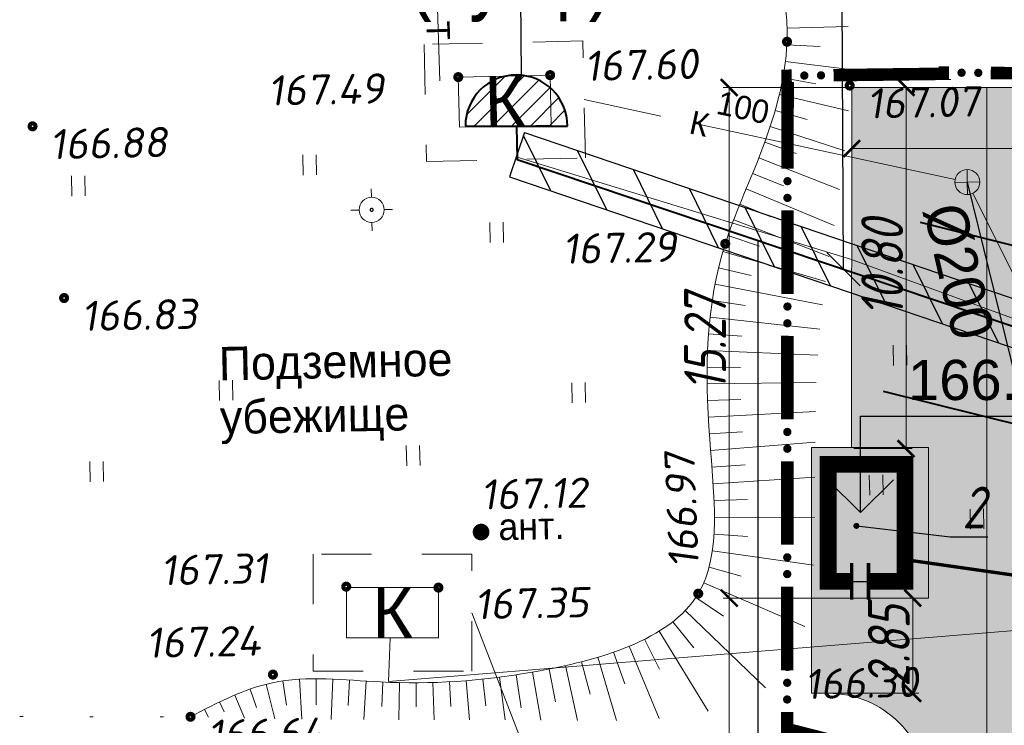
# Model space of a CAD drawing. Header units: millimetres. Extents: x 523431 to 527346, y -48565 to -47721.
# Tile 140 of 221: x 525983 to 526042, y -48400 to -48358. Entities that reach past the tile are written whole.
import ezdxf
from ezdxf import colors
from ezdxf.entities.mleader import LeaderData, LeaderLine
from ezdxf.enums import TextEntityAlignment as Align
from ezdxf.math import Vec2, Vec3

# ---------------------------------------------------------------- set-up
doc = ezdxf.new("R2010")
doc.units = ezdxf.units.MM
for name, pattern in [('LU024', [3, 1.5, -1.5]), ('LU1962', [2.1, 0.1, -2]), ('LU197', [9, 8, -1]), ('осевая', [50.800000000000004, 31.75, -6.35, 6.35, -6.35])]:
    doc.linetypes.add(name, pattern=pattern)
doc.layers.get('Defpoints').update_dxf_attribs({"color": 140})
for name, color, linetype, lineweight in [('02 План', 7, 'Continuous', 25), ('_ПР_КЛ_10', 10, 'ОПС_W2', 30), ('ELEKTROSET_', 6, 'LU1191', 9), ('KANALIZACIA', 1, 'LU197', 13), ('OTMETKI', 7, 'Continuous', 13), ('SWAZ_', 1, 'LU133', 9), ('TEPLOSET_', 94, 'LU197', 13), ('TEXT', 7, 'Continuous', 13), ('TOPOGRAFIA', 7, 'Continuous', 13), ('ZDANIA', 7, 'Continuous', 15), ('ГП ГП', 10, 'ОПС_W2', 30), ('ГП Размеры', 10, 'ОПС_W2', 30), ('Пожарка', 1, 'Continuous', 40), ('электрика', 1, 'Continuous', 40), ('ЭС', 1, 'Continuous', 60)]:
    doc.layers.add(name, color=color, linetype=linetype, lineweight=lineweight)
for name, color, linetype in [('A_GRANIC', 7, 'Continuous'), ('G_OTMETKA_0', 7, 'Continuous'), ('ГП СЕТИ', 7, 'Continuous')]:
    doc.layers.add(name, color=color, linetype=linetype)
doc.styles.add('SIMPLEX', font='arial.ttf')
doc.styles.add('SIMPLEX_K', font='txt')
doc.styles.get("Standard").update_dxf_attribs({"font": 'arial.ttf'})
doc.styles.add('Standard_k', font='simplex.shx', dxfattribs={"oblique": 10})
doc.styles.add('Мой', font='isocpeui.ttf', dxfattribs={"width": 0.8, "height": 1.25})
doc.styles.add('ОПС', font='arial.ttf')
doc.styles.add('СГЕНЕРИР_СТИЛЬ_1', font='times.ttf')
doc.linetypes.add('_KABEL500', pattern='A,7,[130,ltypeshp.shx,S=0.9,R=-45,X=0,Y=0.6363],1.5,[130,ltypeshp.shx,S=0.9,R=-45,X=0,Y=0.6363],1.5,[130,ltypeshp.shx,S=0.9,R=-45,X=0,Y=0.6363],5', length=15)
doc.linetypes.add('LU1191', pattern='A,1,-2,0.29,[131,ltypeshp01.shx,S=1.3,R=180,X=0.9229999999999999,Y=0.65],0.29,[131,ltypeshp01.shx,S=1.3,R=180,X=1.3,Y=0.65],5,[131,ltypeshp01.shx,S=1.3,R=0,X=-1.3,Y=-0.65],0.58,[131,ltypeshp01.shx,S=1.3,R=0,X=-1.3,Y=-0.65],-2,3', length=14.16)
doc.linetypes.add('LU1193', pattern='A,1,-2,[131,ltypeshp01.shx,S=1.3,R=180,X=1.3,Y=0.65],6,[131,ltypeshp01.shx,S=1.3,R=0,X=-1.3,Y=-0.65],-2,3', length=14)
doc.linetypes.add('LU133', pattern='A,6,[133,ltypeshp.shx,S=0.25,R=0,X=-3,Y=0],-2', length=8)
doc.linetypes.add('ОПС_W2', pattern='A,10,-0.5,["W2",ОПС,S=1,R=0,X=0,Y=-0.5],-2.5', length=13)
doc.dimstyles.new('мой', dxfattribs={"dimtxt": 1.25, "dimasz": 0.5, "dimexe": 0.18, "dimexo": 0.0625, "dimgap": 0.09, "dimtad": 1, "dimzin": 0, "dimdsep": 46, "dimtxsty": 'Мой', "dimblk": 'ARCHTICK', "dimcen": 0.09, "dimclrd": 5, "dimclre": 5, "dimclrt": 5, "dimadec": 0, "dimazin": 0, "dimtfac": 1, "dimtofl": 0, "dimtmove": 1, "dimatfit": 3, "dimfxl": 0, "dimtolj": 1, "dimtzin": 0, "dimlwd": 15, "dimlwe": 15, "dimarcsym": 0})

# ---------------------------------------------------------------- blocks, each defined once
blk = doc.blocks.new('Pk_blok')
at = {"color": 0, "linetype": 'Continuous', "lineweight": 13, "const_width": 0.25}
blk.add_lwpolyline([(-0.175, 0, 1), (0.175, 0, 1)], format="xyb", close=True, dxfattribs=at)
blk = doc.blocks.new('KK_blok')
at = {"color": 0, "linetype": 'Continuous', "lineweight": 13}
for q in [(4.592273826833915e-17, 0.75), (-0.75, 9.18454765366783e-17), (-1.377682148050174e-16, -0.75), (0.75, -1.836909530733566e-16)]:
    blk.add_line((0, 0), q, dxfattribs=at)
blk.add_circle((0, 0), 0.75, dxfattribs=at)
blk = doc.blocks.new('U401t')
at = {"layer": 'TOPOGRAFIA'}
for p, q in [((-0.4000000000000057, 0), (-0.4000000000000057, 1.199999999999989)), ((0.4000000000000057, 0), (0.4000000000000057, 1.199999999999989))]:
    blk.add_line(p, q, dxfattribs=at)
blk = doc.blocks.new('MSTB_blok')
at = {"color": 0, "linetype": 'Continuous', "lineweight": 13, "const_width": 0.495}
blk.add_lwpolyline([(-0.2525, 0, 1), (0.2525, 0, 1)], format="xyb", close=True, dxfattribs=at)
blk = doc.blocks.new('TSO_blok')
at = {"color": 0, "linetype": 'Continuous', "lineweight": 15}
for p, q in [((4.592273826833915e-17, 0.75), (7.653789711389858e-17, 1.25)), ((-0.75, 9.18454765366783e-17), (-1.25, 1.530757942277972e-16)), ((0.75, -1.836909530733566e-16), (1.25, -3.061515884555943e-16)), ((-1.377682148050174e-16, -0.75), (-2.296136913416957e-16, -1.25))]:
    blk.add_line(p, q, dxfattribs=at)
at = {"color": 0, "linetype": 'Continuous', "lineweight": 15, "const_width": 0.075}
blk.add_lwpolyline([(-0.0875, 0, 1), (0.0875, 0, 1)], format="xyb", close=True, dxfattribs=at)
at = {"color": 0, "linetype": 'Continuous', "lineweight": 15}
blk.add_circle((0, 0), 0.75, dxfattribs=at)
blk = doc.blocks.new('_Dot')
at = {"color": 0, "linetype": 'ByBlock', "lineweight": -2}
blk.add_line((-0.5, 0), (-1, 0), dxfattribs=at)
at = {"color": 0, "linetype": 'ByBlock', "const_width": 0.5}
blk.add_lwpolyline([(-0.25, 0, 1), (0.25, 0, 1)], format="xyb", close=True, dxfattribs=at)
blk = doc.blocks.new('_ArchTick')
at = {"color": 0, "linetype": 'ByBlock', "const_width": 0.15}
blk.add_lwpolyline([(-0.5, -0.5), (0.5, 0.5)], dxfattribs=at)
blk = doc.blocks.new('*D60')
at = {"layer": 'Defpoints', "color": 0, "linetype": 'ByBlock', "transparency": 16777216}
for p in [(39.26583060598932, 23.52967814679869), (33.3047708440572, 11.8052554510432), (40.50462354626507, 11.80525545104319)]:
    blk.add_point(p, dxfattribs=at)
at = {"layer": 'ГП Размеры', "color": 5, "linetype": 'Continuous', "lineweight": 15, "transparency": 16777216}
for p, q in [((39.20333060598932, 23.52967814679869), (33.12477084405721, 23.52967814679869)), ((33.30477084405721, 23.52967814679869), (33.3047708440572, 11.8052554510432)), ((40.44212354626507, 11.80525545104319), (33.1247708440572, 11.8052554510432))]:
    blk.add_line(p, q, dxfattribs=at)
at = {"layer": 'ГП Размеры', "color": 5, "linetype": 'ByBlock', "lineweight": 15, "transparency": 16777216, "xscale": 0.5, "yscale": 0.5, "zscale": 0.5}
for p, rotation in [((33.30477084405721, 23.52967814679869), 90), ((33.3047708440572, 11.8052554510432), 270)]:
    blk.add_blockref('_ArchTick', p, dxfattribs=dict(at, rotation=rotation))
at = {"layer": 'ГП Размеры', "color": 5, "linetype": 'ByBlock', "lineweight": 0, "transparency": 16777216, "insert": (32.58172160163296, 17.66746679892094), "char_height": 1.25, "attachment_point": 5, "rotation": 90, "style": 'Мой'}
blk.add_mtext('\\A1;11.72', dxfattribs=at)
blk = doc.blocks.new('*U54')
at = {"color": 0}
for p, q in [((0, 0), (3.67394039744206e-16, 6)), ((3.67394039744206e-16, 6), (15, 6)), ((0, 0), (-2.044822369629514, 2.044822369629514)), ((0, 0), (2.044822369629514, 2.044822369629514))]:
    blk.add_line(p, q, dxfattribs=at)
at = {"color": 1}
blk.add_attdef('ОТМЕТКА', text='', height=2.5, dxfattribs=at).set_placement((8.295532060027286, 7), align=Align.CENTER)
blk = doc.blocks.new('*D62')
at = {"layer": 'Defpoints', "color": 0, "linetype": 'ByBlock', "transparency": 16777216}
for p in [(36.96960808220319, 38.80075730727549), (48.9685377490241, 38.80290863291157), (36.96993550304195, 36.97458113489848)]:
    blk.add_point(p, dxfattribs=at)
at = {"layer": 'ГП Размеры', "color": 5, "linetype": 'Continuous', "lineweight": 15, "transparency": 16777216}
for p, q in [((36.96961928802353, 38.73825730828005), (36.96996777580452, 36.79458113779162)), ((48.96854895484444, 38.74040863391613), (48.96889744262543, 36.79673246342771)), ((48.96886516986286, 36.97673246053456), (36.96993550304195, 36.97458113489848))]:
    blk.add_line(p, q, dxfattribs=at)
at = {"layer": 'ГП Размеры', "color": 5, "linetype": 'ByBlock', "lineweight": 15, "transparency": 16777216, "xscale": 0.5, "yscale": 0.5, "zscale": 0.5}
for p, rotation in [((36.96993550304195, 36.97458113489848), 180.0102727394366), ((48.96886516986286, 36.97673246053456), 0.01027273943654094)]:
    blk.add_blockref('_ArchTick', p, dxfattribs=dict(at, rotation=rotation))
at = {"layer": 'ГП Размеры', "color": 5, "linetype": 'ByBlock', "lineweight": 0, "transparency": 16777216, "insert": (42.96927214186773, 37.69065678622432), "char_height": 1.25, "attachment_point": 5, "rotation": 0.01027273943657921, "style": 'Мой'}
blk.add_mtext('\\A1;12.00', dxfattribs=at)
blk = doc.blocks.new('*U52')
at = {"layer": 'A_GRANIC', "linetype": 'Continuous', "lineweight": 0, "ltscale": 0.5}
for points in [[(213733.1340406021, 189783.7325866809, 1), (213733.3840202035, 189783.735780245, 1)], [(213733.633999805, 189783.7389738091, 1), (213733.8839794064, 189783.7421673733, 1)], [(213737.8390067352, 189783.8187801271, 1), (213738.088999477, 189783.8168751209, 1)], [(213738.3389922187, 189783.8149701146, 1), (213738.5889849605, 189783.8130651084, 1)], [(213732.7567427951, 189780.4509608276, 1), (213732.7569204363, 189780.7009607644, 1)], [(213732.7563875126, 189779.9509609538, 1), (213732.7565651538, 189780.2009608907, 1)], [(213732.7540781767, 189776.7009617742, 1), (213732.7542558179, 189776.9509617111, 1)], [(213732.7537228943, 189776.2009619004, 1), (213732.7539005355, 189776.4509618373, 1)], [(213732.7514135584, 189772.9509627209, 1), (213732.7515911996, 189773.2009626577, 1)], [(213732.7510582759, 189772.4509628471, 1), (213732.7512359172, 189772.700962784, 1)], [(213732.7487489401, 189769.2009636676, 1), (213732.7489265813, 189769.4509636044, 1)], [(213732.7483936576, 189768.7009637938, 1), (213732.7485712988, 189768.9509637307, 1)], [(213732.7460843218, 189765.4509646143, 1), (213732.746261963, 189765.7009645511, 1)], [(213732.7457290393, 189764.9509647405, 1), (213732.7459066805, 189765.2009646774, 1)]]:
    blk.add_hatch(color=256, dxfattribs=at).paths.add_polyline_path(points, flags=0)
for points in [[(213734.1339590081, 189783.7453609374, 0.375, 0.375, 0), (213737.4640176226, 189783.7879034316, 0.375, 0.375, 0), (213737.4640176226, 189783.8216376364, 0.375, 0.375, 0), (213737.5890139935, 189783.8206851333, 0, 0, 0)], [(213732.7570980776, 189780.9509607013, 0.375, 0.375, 0), (213732.7590712, 189783.7277963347, 0.375, 0.375, 0), (213732.8840610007, 189783.7293931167, 0, 0, 0)], [(213734.6747140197, 189763.6980244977, 0.375, 0.375, 0), (213732.7451904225, 189764.1929526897, 0.375, 0.375, 0), (213732.7455513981, 189764.7009648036, 0, 0, 0)]]:
    blk.add_lwpolyline(points, format="xyseb", dxfattribs=at)
at = {"layer": 'A_GRANIC', "linetype": 'Continuous', "lineweight": 0, "ltscale": 0.5, "const_width": 0.375}
for points in [[(213738.8389777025, 189783.8111601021), (213741.3389051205, 189783.7921100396)], [(213732.7544334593, 189777.200961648), (213732.7562098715, 189779.7009610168)], [(213732.7517688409, 189773.4509625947), (213732.7535452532, 189775.9509619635)], [(213732.7491042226, 189769.7009635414), (213732.7508806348, 189772.2009629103)], [(213732.7464396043, 189765.9509644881), (213732.7482160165, 189768.4509638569)]]:
    blk.add_lwpolyline(points, dxfattribs=at)
blk = doc.blocks.new('*D67')
at = {"layer": 'Defpoints', "color": 0, "linetype": 'ByBlock', "transparency": 16777216}
for p in [(36.96960808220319, 38.80075730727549), (38.59728695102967, 38.80043471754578), (36.96746741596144, 27.99967814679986)]:
    blk.add_point(p, dxfattribs=at)
at = {"layer": 'ГП Размеры', "color": 5, "linetype": 'Continuous', "lineweight": 15, "transparency": 16777216}
for p, q in [((37.03210808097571, 38.80074492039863), (38.77728694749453, 38.80039904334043)), ((38.59514628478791, 27.99935555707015), (38.59728695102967, 38.80043471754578)), ((37.02996741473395, 27.999665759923), (38.77514628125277, 27.9993198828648))]:
    blk.add_line(p, q, dxfattribs=at)
at = {"layer": 'ГП Размеры', "color": 5, "linetype": 'ByBlock', "lineweight": 15, "transparency": 16777216, "xscale": 0.5, "yscale": 0.5, "zscale": 0.5}
for p, rotation in [((38.59728695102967, 38.80043471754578), 89.9886445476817), ((38.59514628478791, 27.99935555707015), 269.9886445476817)]:
    blk.add_blockref('_ArchTick', p, dxfattribs=dict(at, rotation=rotation))
at = {"layer": 'ГП Размеры', "color": 5, "linetype": 'ByBlock', "lineweight": 0, "transparency": 16777216, "insert": (37.88121663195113, 33.40003684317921), "char_height": 1.25, "attachment_point": 5, "rotation": 89.9886445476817, "style": 'Мой'}
blk.add_mtext('\\A1;10.80', dxfattribs=at)
blk = doc.blocks.new('*D68')
at = {"layer": 'Defpoints', "color": 0, "linetype": 'ByBlock', "transparency": 16777216}
for p in [(35.76583060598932, 23.52967814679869), (38.79538901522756, 23.52967814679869), (35.76583060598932, 20.68170593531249)]:
    blk.add_point(p, dxfattribs=at)
at = {"layer": 'ГП Размеры', "color": 5, "linetype": 'Continuous', "lineweight": 15, "transparency": 16777216}
for p, q in [((35.82833060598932, 23.52967814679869), (38.97538901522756, 23.52967814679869)), ((38.79538901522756, 20.68170593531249), (38.79538901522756, 23.52967814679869)), ((35.82833060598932, 20.68170593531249), (38.97538901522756, 20.68170593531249))]:
    blk.add_line(p, q, dxfattribs=at)
at = {"layer": 'ГП Размеры', "color": 5, "linetype": 'ByBlock', "lineweight": 15, "transparency": 16777216, "xscale": 0.5, "yscale": 0.5, "zscale": 0.5}
for p, rotation in [((38.79538901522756, 23.52967814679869), 90), ((38.79538901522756, 20.68170593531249), 270)]:
    blk.add_blockref('_ArchTick', p, dxfattribs=dict(at, rotation=rotation))
at = {"layer": 'ГП Размеры', "color": 5, "linetype": 'ByBlock', "lineweight": 0, "transparency": 16777216, "insert": (38.08038901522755, 22.10569204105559), "char_height": 1.25, "attachment_point": 5, "rotation": 90, "style": 'Мой'}
blk.add_mtext('\\A1;2.85', dxfattribs=at)
blk = doc.blocks.new('*D69')
at = {"layer": 'Defpoints', "color": 0, "linetype": 'ByBlock', "transparency": 16777216}
for p in [(33.3047708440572, 38.80070864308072), (37.21515109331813, 38.80070864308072), (35.7354145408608, 23.52967814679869)]:
    blk.add_point(p, dxfattribs=at)
at = {"layer": 'ГП Размеры', "color": 5, "linetype": 'Continuous', "lineweight": 15, "transparency": 16777216}
for p, q in [((37.15265109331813, 38.80070864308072), (33.1247708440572, 38.80070864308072)), ((33.3047708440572, 23.52967814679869), (33.3047708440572, 38.80070864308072)), ((35.6729145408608, 23.52967814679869), (33.1247708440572, 23.52967814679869))]:
    blk.add_line(p, q, dxfattribs=at)
at = {"layer": 'ГП Размеры', "color": 5, "linetype": 'ByBlock', "lineweight": 15, "transparency": 16777216, "xscale": 0.5, "yscale": 0.5, "zscale": 0.5}
for p, rotation in [((33.3047708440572, 38.80070864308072), 90), ((33.3047708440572, 23.52967814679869), 270)]:
    blk.add_blockref('_ArchTick', p, dxfattribs=dict(at, rotation=rotation))
at = {"layer": 'ГП Размеры', "color": 5, "linetype": 'ByBlock', "lineweight": 0, "transparency": 16777216, "insert": (32.58172160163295, 31.16519339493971), "char_height": 1.25, "attachment_point": 5, "rotation": 90, "style": 'Мой'}
blk.add_mtext('\\A1;15.27', dxfattribs=at)
blk = doc.blocks.new('_Oblique')
at = {"color": 0, "linetype": 'ByBlock', "lineweight": -2}
blk.add_line((-0.5, -0.5), (0.5, 0.5), dxfattribs=at)
blk = doc.blocks.new('*U55')
at = {"lineweight": 30}
h = blk.add_hatch(dxfattribs=at)
h.set_pattern_fill('ANSI31', color=6, scale=4.99999999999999, angle=285.0128784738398, style=0)
h.set_pattern_definition([(330.0128784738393, (-0.1295180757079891, 0.4829338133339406), (0.3123783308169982, 0.5413361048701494), [])])
h.paths.add_polyline_path([(0.0906626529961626, -0.3380536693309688), (-10.5338812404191, -3.187451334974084), (-10.71520654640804, -2.511343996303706), (-0.09066265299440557, 0.3380536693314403)])
at = {"color": 6, "lineweight": 30}
for p, q in [((-0.09066265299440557, 0.3380536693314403), (-10.71520654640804, -2.511343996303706)), ((0.0906626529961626, -0.3380536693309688), (-0.09066265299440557, 0.3380536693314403)), ((0.0906626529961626, -0.3380536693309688), (-10.5338812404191, -3.187451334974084)), ((-10.5338812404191, -3.187451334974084), (-10.7152065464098, -2.511343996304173))]:
    blk.add_line(p, q, dxfattribs=at)
blk = doc.blocks.new('_None')
blk = doc.blocks.new('A$C79322BD6')
at = {"layer": 'электрика'}
h = blk.add_hatch(color=1, dxfattribs=at)
h.paths.add_polyline_path([(187.2777479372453, 13.01604980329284), (288.8103111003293, 502.5420671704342), (154.1527605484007, 381.2013355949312)])
h.paths.add_polyline_path([(-0.0006986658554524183, 476.5582447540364), (154.1527605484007, 381.2013355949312), (187.2777479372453, 13.01604980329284)])
at = {"layer": 'электрика', "color": 1, "linetype": 'ByBlock'}
for p, q in [((53.28518562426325, 1502.347627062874), (187.2777479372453, 13.01604980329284)), ((288.4431786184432, 502.5084849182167), (154.1527604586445, 381.2013355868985)), ((187.2777479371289, 13.01604980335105), (288.81031109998, 502.5420671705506)), ((187.2777479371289, 13.01604980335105), (288.81031109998, 502.5420671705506)), ((187.2777479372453, 13.01604980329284), (-0.0006986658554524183, 476.5582447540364)), ((0.3665323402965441, 476.5907319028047), (154.1527604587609, 381.2013355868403)), ((333.6709953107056, 25.96675150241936), (40.15003855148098, 0.0003738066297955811))]:
    blk.add_line(p, q, dxfattribs=at)
blk = doc.blocks.new('A$C2A594F0D')
at = {"layer": 'ГП ГП', "linetype": 'ByBlock', "lineweight": 0}
h = blk.add_hatch(color=253, dxfattribs=at)
h.dxf.hatch_style = 1
edge = h.paths.add_edge_path()
edge.add_line((48.96853774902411, 38.80290863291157), (36.96960808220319, 38.80075730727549))
edge.add_line((36.96960808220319, 38.80075730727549), (36.96746741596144, 28.02967814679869))
edge.add_line((36.96746741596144, 28.02967814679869), (39.26583060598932, 28.02967814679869))
edge.add_line((39.26583060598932, 28.02967814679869), (39.26583060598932, 23.52967814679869))
edge.add_line((39.26583060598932, 23.52967814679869), (35.76583060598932, 23.52967814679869))
edge.add_line((35.76583060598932, 23.52967814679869), (35.76583060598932, 20.68170593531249))
edge.add_line((35.76583060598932, 20.68170593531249), (36.26541407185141, 20.68179403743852))
edge.add_arc((36.26594312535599, 17.68179408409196), 2.999999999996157, -0.007437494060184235, 90.01010417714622, ccw=False)
edge.add_line((39.26594310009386, 17.68140465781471), (39.26583060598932, 16.81479052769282))
edge.add_arc((34.26583060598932, 16.81479052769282), 5, -89.95142051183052, 0, ccw=False)
edge.add_line((34.27006996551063, 11.81479232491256), (47.76658100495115, 11.80460864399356))
edge.add_arc((47.76583060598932, 16.80460858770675), 5.000000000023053, 180.0000000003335, 270.008598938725, ccw=False)
edge.add_line((42.76583060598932, 16.80460858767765), (42.76594444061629, 17.68385782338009))
edge.add_arc((45.76594441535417, 17.68346941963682), 2.999999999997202, 90.01010417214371, 179.9925820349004, ccw=False)
edge.add_line((45.76541536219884, 20.68346937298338), (48.96493673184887, 20.68385726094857))
edge.add_line((48.96493673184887, 20.68385726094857), (48.96853774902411, 38.80290863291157))
h = blk.add_hatch(color=254, dxfattribs=at)
h.dxf.hatch_style = 1
h.paths.add_polyline_path([(39.26583060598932, 28.02967814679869), (35.76583060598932, 28.02967814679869), (35.76583060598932, 23.52967814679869), (37.47188934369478, 23.52967814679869), (39.26583060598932, 23.52967814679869)])
h.paths.add_polyline_path([(38.56583060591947, 24.02967814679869), (37.47188934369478, 24.02967814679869), (36.26583060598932, 24.02967814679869), (36.26583060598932, 27.52967814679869), (38.56583060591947, 27.52967814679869)], flags=16)
h = blk.add_hatch(color=41, dxfattribs=at)
h.dxf.hatch_style = 1
h.paths.add_polyline_path([(37.47188934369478, 24.02967814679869), (38.56583060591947, 24.02967814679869), (38.56583060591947, 27.52967814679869), (36.26583060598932, 27.52967814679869), (36.26583060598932, 24.02967814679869)])
at = {"layer": '_ПР_КЛ_10', "linetype": 'ByBlock', "lineweight": 0}
blk.add_lwpolyline([(37.47188934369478, 23.52967814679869), (39.26583060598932, 23.52967814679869), (39.26583060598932, 28.02967814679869), (35.76583060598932, 28.02967814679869), (35.76583060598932, 23.52967814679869), (36.97188934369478, 23.52967814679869)], dxfattribs=at)
at = {"layer": '_ПР_КЛ_10', "ltscale": 2.5, "const_width": 0.1, "flags": 128}
blk.add_lwpolyline([(38.56583060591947, 24.67981519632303), (49.19975641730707, 23.1606885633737)], dxfattribs=at)
at = {"layer": '_ПР_КЛ_10', "linetype": 'ByBlock', "lineweight": 30}
blk.add_lwpolyline([(36.97188934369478, 24.02967814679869), (37.47188934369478, 24.02967814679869)], dxfattribs=at)
at = {"layer": 'ELEKTROSET_', "linetype": 'LU1193', "flags": 128}
blk.add_lwpolyline([(23.16087246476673, 22.33369987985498), (23.1104986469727, 21.03466355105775), (52.50839220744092, 23.43031073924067)], dxfattribs=at)
at = {"layer": 'KANALIZACIA'}
for p, q in [((40.06062307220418, 36.04894533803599), (28.96290901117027, 38.44078638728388)), ((40.59437843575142, 35.63425500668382), (52.67428466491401, 11.37738620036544)), ((31.52670661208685, 7.808855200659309), (25.6056676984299, 23.09268681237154))]:
    blk.add_line(p, q, dxfattribs=at)
at = {"layer": 'SWAZ_', "linetype": 'LU133'}
blk.add_line((52.40134210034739, 28.01395208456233), (36.93413552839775, 33.66656522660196), dxfattribs=at)
at = {"layer": 'SWAZ_', "linetype": 'LU133', "flags": 128}
blk.add_lwpolyline([(36.93413552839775, 33.66656522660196), (26.95695628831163, 36.71902579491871), (26.93693674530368, 37.64689239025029)], dxfattribs=at)
at = {"layer": 'TEPLOSET_', "flags": 128}
blk.add_lwpolyline([(24.64368018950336, 39.00065666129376), (24.5528681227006, 41.99931109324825), (72.81240017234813, 44.93763749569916)], dxfattribs=at)
at = {"layer": 'TOPOGRAFIA'}
for p, q in [((35.03626071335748, 40.57539473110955), (36.8644122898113, 40.62115317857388)), ((35.02999540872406, 40.07555579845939), (36.0288489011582, 40.0274811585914)), ((34.98669632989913, 39.5775370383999), (36.91830823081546, 39.34225279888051)), ((34.91072049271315, 39.08341723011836), (35.8949144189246, 38.90626818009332)), ((34.80680768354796, 38.59438802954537), (36.87240542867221, 38.09991302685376)), ((34.67926670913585, 38.11096640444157), (35.64137426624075, 37.83826048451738)), ((34.53193094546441, 37.63319258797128), (36.7596212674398, 36.90128566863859)), ((34.36819194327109, 37.16077886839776), (35.30897430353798, 36.82173901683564)), ((34.19107430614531, 36.69320839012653), (36.60584071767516, 35.74451532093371)), ((34.00409357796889, 36.2294848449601), (34.93116760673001, 35.85458056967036)), ((33.81249731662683, 35.76764568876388), (36.44168109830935, 34.67387406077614)), ((33.62188449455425, 35.30540099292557), (34.55074812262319, 34.93495284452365)), ((33.43808736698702, 34.84041257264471), (36.29650364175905, 33.74899344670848)), ((33.26732084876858, 34.37049900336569), (34.21530877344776, 34.052162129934)), ((33.11613667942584, 33.89394722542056), (36.18521027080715, 33.0007771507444)), ((32.98789367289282, 33.41071649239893), (33.95992656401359, 33.17583028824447)), ((32.88207815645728, 32.92207983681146), (36.09225587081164, 32.30137688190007)), ((32.7976567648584, 32.42929120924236), (33.7863769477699, 32.27945172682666)), ((32.73331450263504, 31.93347599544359), (36.01257432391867, 31.57192234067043)), ((32.6875334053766, 31.43559887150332), (33.68466550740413, 31.35978962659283)), ((32.65866995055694, 30.93645066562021), (35.95142809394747, 30.79823348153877)), ((32.64502365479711, 30.43665094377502), (33.64492227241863, 30.42174373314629)), ((32.64489275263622, 29.93666162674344), (35.90931389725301, 29.97628139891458)), ((32.65661587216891, 29.43680700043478), (33.65609144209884, 29.46948811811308)), ((32.67860068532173, 28.93729643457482), (35.88426544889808, 29.10811778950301)), ((32.70934164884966, 28.43824641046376), (33.70711780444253, 28.50504621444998)), ((32.74717634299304, 27.93968161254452), (35.87216130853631, 28.19166463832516)), ((32.78770030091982, 27.44132588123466), (33.78499164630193, 27.51501063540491)), ((32.82489221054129, 26.94270993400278), (35.86678451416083, 27.14694714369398)), ((32.85253579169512, 26.44348322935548), (33.85197548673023, 26.47724365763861)), ((32.8636700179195, 25.94363573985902), (35.85910830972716, 25.94510994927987)), ((32.84993923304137, 25.44389045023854), (33.8474391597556, 25.37308531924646)), ((32.80087776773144, 24.94643976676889), (35.82259125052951, 24.51377176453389)), ((32.70337213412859, 24.45630555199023), (33.6658936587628, 24.18506435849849)), ((32.54221913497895, 23.98347931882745), (35.57161007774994, 22.67710104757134)), ((32.3038352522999, 23.54477675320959), (33.13689363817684, 22.99157408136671)), ((31.98938970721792, 23.15683143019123), (34.39278474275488, 20.8483598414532)), ((31.61779093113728, 22.82292761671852), (32.24537305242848, 22.04436474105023)), ((31.20684232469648, 22.53856254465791), (32.67969586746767, 20.14343545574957)), ((30.76945352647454, 22.2966287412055), (31.22385739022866, 21.40582202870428)), ((29.84682066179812, 21.91267779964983), (30.1807929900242, 20.97008459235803)), ((30.31423806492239, 22.09003939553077), (31.20645434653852, 19.93217090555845)), ((28.40265837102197, 21.51026749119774), (28.76842615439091, 19.86974398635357)), ((28.88894489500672, 21.6265005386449), (29.14038338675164, 20.65861720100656)), ((29.37089788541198, 21.7595235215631), (29.93155116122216, 19.87356544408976)), ((26.92808913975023, 21.2365502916), (27.07856781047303, 20.24792718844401)), ((27.42152835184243, 21.31730717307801), (27.67148346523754, 19.88039204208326)), ((27.91323160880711, 21.40801888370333), (28.10778440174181, 20.4271169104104)), ((19.45600915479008, 20.95469959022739), (19.71472066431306, 19.92377142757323)), ((19.94641499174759, 21.05105730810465), (20.05839037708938, 20.32674858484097)), ((20.44376238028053, 21.10113783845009), (20.51631348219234, 19.91112455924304)), ((20.943483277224, 21.11553479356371), (20.95169415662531, 20.33678783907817)), ((21.44333995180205, 21.10483232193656), (21.39542564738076, 19.90173121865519)), ((21.94265717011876, 21.07892549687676), (21.90320066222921, 20.31371391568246)), ((22.44164674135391, 21.0471759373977), (22.36875524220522, 19.89591091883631)), ((22.94084062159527, 21.01888628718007), (22.90940397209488, 20.28437385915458)), ((23.44052825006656, 21.00154027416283), (23.41579151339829, 19.89327930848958)), ((23.9404938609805, 20.99674457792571), (23.94305626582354, 20.27473905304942)), ((24.44041621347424, 21.00490127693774), (24.47315089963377, 19.89235029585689)), ((24.93995349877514, 21.02616214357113), (24.981100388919, 20.28426565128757)), ((25.43876915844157, 21.06041781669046), (25.53415961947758, 19.89106795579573)), ((25.93655715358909, 21.10731059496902), (26.02094992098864, 20.3113681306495)), ((26.4330630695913, 21.16626815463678), (26.60006967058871, 19.88758089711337)), ((18.51139240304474, 20.62962049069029), (18.80401037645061, 19.94193580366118)), ((18.97737708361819, 20.81064501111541), (19.16472774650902, 20.25294245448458)), ((18.0563325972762, 20.42254390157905), (18.19558708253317, 20.12569650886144)), ((17.6090402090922, 20.19911516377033), (17.72863996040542, 19.96653190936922))]:
    blk.add_line(p, q, dxfattribs=at)
at = {"layer": 'TOPOGRAFIA', "linetype": 'LU1962', "lineweight": 20}
blk.add_line((12.07733476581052, 19.98505959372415), (17.18758685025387, 19.97948910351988), dxfattribs=at)
at = {"layer": 'TOPOGRAFIA', "linetype": 'LU024'}
for points in [[(28.92515963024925, 40.19039623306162), (24.17721676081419, 40.0879551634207), (24.25271552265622, 36.58873547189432), (29.00065839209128, 36.69117654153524)], [(25.60666693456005, 24.84270356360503), (20.8576198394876, 24.84541520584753), (20.85562136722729, 21.34538170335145), (25.60466846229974, 21.34267006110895)]]:
    blk.add_lwpolyline(points, close=True, dxfattribs=at)
at = {"layer": 'TOPOGRAFIA', "linetype": 'Continuous'}
blk.add_open_spline([(33.74874608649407, 45.09638266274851), (34.50245477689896, 43.47557240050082), (35.4967373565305, 40.73825781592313), (34.37258655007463, 36.93528929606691), (32.62764260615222, 33.22801865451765), (32.53220372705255, 28.8605827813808), (33.3785308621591, 22.77378286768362), (27.55153089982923, 21.15280231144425), (23.39027229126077, 20.87859963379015), (19.75978303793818, 21.32878438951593), (17.98666410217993, 20.39866053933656), (17.18758685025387, 19.97948910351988)], degree=3, knots=[1.683230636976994, 1.683230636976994, 1.683230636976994, 1.683230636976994, 6.832647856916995, 10.32219739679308, 13.16693345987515, 19.03796113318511, 23.66095422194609, 29.1007876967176, 33.70396678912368, 36.93869722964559, 39.59238192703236, 39.59238192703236, 39.59238192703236, 39.59238192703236], dxfattribs=at)
at = {"layer": 'ZDANIA'}
for points in [[(27.94695365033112, 39.16904810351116), (25.19856489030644, 39.10974918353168), (25.23092150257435, 37.61008360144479), (27.97931026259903, 37.66938252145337)], [(24.60608637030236, 23.84326498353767), (21.85705841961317, 23.84483464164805), (21.85620193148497, 22.34482028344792), (24.60522988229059, 22.34325062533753)]]:
    blk.add_lwpolyline(points, close=True, dxfattribs=at)
at = {"layer": 'ГП ГП', "linetype": 'ByBlock', "lineweight": 0, "flags": 128}
blk.add_lwpolyline([(48.96853774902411, 38.80290863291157), (36.96960808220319, 38.80075730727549), (36.96746741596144, 28.02967814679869), (39.26583060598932, 28.02967814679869), (39.26583060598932, 23.52967814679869), (35.76583060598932, 23.52967814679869), (35.76583060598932, 20.68170593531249), (36.26541407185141, 20.68179403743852, -0.4143032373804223), (39.26594310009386, 17.68140465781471), (39.26583060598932, 16.81479052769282, -0.4139652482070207), (34.27006996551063, 11.81479232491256), (47.76658100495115, 11.80460864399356, -0.4142575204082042), (42.76583060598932, 16.80460858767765), (42.76594444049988, 17.68385782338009, -0.4141239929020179), (45.76541536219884, 20.68346937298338), (48.96493673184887, 20.68385726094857)], format="xyb", close=True, dxfattribs=at)
at = {"layer": 'ГП ГП', "linetype": 'осевая', "lineweight": 20, "ltscale": 2, "flags": 128}
blk.add_lwpolyline([(41.01312896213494, 38.80148228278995), (41.01383894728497, 11.80924956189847)], dxfattribs=at)
at = {"layer": 'ГП ГП', "linetype": 'ByBlock', "lineweight": 0, "const_width": 0.5}
blk.add_lwpolyline([(37.47188934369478, 24.02967814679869), (38.56583060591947, 24.02967814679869), (38.56583060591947, 27.52967814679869), (36.26583060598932, 27.52967814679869), (36.26583060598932, 24.02967814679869), (36.97188934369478, 24.02967814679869)], dxfattribs=at)
at = {"layer": 'ГП ГП', "linetype": 'ByBlock', "lineweight": 0, "const_width": 0.1, "flags": 128}
for points in [[(36.97188934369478, 24.58019195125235), (36.97188934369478, 23.48612518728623)], [(37.47188934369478, 24.58019195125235), (37.47188934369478, 23.48612518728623)]]:
    blk.add_lwpolyline(points, dxfattribs=at)
at = {"layer": 'ГП СЕТИ', "color": 25}
blk.add_line((40.42720917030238, 35.969936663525), (42.90068211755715, 25.87284195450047), dxfattribs=at)
at = {"layer": 'ГП СЕТИ', "linetype": 'ByBlock', "lineweight": 0}
blk.add_lwpolyline([(48.96853774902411, 38.80290863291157), (36.96960808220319, 38.80075730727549), (36.96746741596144, 28.02967814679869), (39.26583060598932, 28.02967814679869), (39.26583060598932, 23.52967814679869), (35.76583060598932, 23.52967814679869), (35.76583060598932, 20.68170593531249), (36.26541407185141, 20.68179403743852, -0.4143032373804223), (39.26594310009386, 17.68140465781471), (39.26583060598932, 16.81479052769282, -0.4139652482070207), (34.27006996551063, 11.81479232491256), (47.76658100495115, 11.80460864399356, -0.4142575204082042), (42.76583060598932, 16.80460858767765), (42.76594444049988, 17.68385782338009, -0.4141239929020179), (45.76541536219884, 20.68346937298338), (48.96493673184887, 20.68385726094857)], format="xyb", close=True, dxfattribs=at)
at = {"layer": 'A_GRANIC', "linetype": 'ByBlock', "lineweight": 0}
blk.add_blockref('*U52', (-213697.7078426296, -189744.5782248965), dxfattribs=at)
at = {"layer": 'G_OTMETKA_0', "linetype": 'ByBlock', "lineweight": 0, "xscale": 0.4807692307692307, "yscale": 0.4807692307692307, "zscale": 0.4807692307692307}
blk.add_blockref('*U54', (37.23328121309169, 26.08749842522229), dxfattribs=at).add_auto_attribs({'ОТМЕТКА': '166.70'})
at = {"layer": 'OTMETKI', "linetype": 'Continuous', "xscale": 0.50000486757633, "yscale": 0.50000486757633, "zscale": 0.50000486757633, "rotation": 1.173488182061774}
for p in [(35.03404253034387, 40.16840818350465), (25.19856489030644, 39.10974918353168), (27.94695365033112, 39.16904810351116), (36.910300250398, 38.85754550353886), (12.46189849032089, 37.63858446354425), (33.18639865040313, 34.12524290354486), (13.40628461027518, 32.50279798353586), (21.84715042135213, 23.87193677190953), (24.60608637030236, 23.84326498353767), (32.37849617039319, 23.66240114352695), (35.04943657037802, 21.49662562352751), (19.65326689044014, 21.24226238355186), (17.18758685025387, 19.97948910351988)]:
    blk.add_blockref('Pk_blok', p, dxfattribs=at)
at = {"layer": 'TOPOGRAFIA', "xscale": 0.50000486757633, "yscale": 0.50000486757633, "zscale": 0.50000486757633, "rotation": 1.173488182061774}
for p in [(20.75619533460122, 36.18533894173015), (13.83898918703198, 35.5577509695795), (26.35517375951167, 34.16436309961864), (38.41976072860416, 30.49320719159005), (18.25803167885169, 29.44241164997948), (28.80458981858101, 29.37369401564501), (23.85555007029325, 27.49259517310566), (14.38897034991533, 27.01392511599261), (37.70879528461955, 26.61040059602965), (40.72444171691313, 25.59721266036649)]:
    blk.add_blockref('U401t', p, dxfattribs=at)
at = {"layer": 'TOPOGRAFIA', "linetype": 'Continuous', "xscale": 0.50000486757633, "yscale": 0.50000486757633, "zscale": 0.50000486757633, "rotation": 1.173488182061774}
for name, p in [('KK_blok', (40.42720917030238, 35.969936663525)), ('TSO_blok', (22.60775480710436, 35.14020179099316)), ('MSTB_blok', (25.8813397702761, 25.50474630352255))]:
    blk.add_blockref(name, p, dxfattribs=at)
at = {"layer": 'KANALIZACIA', "linetype": 'Continuous', "lineweight": 13, "style": 'SIMPLEX_K'}
blk.add_text('100', height=0.700006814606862, rotation=347.8373409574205, dxfattribs=at).set_placement((32.88347198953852, 38.02241057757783))
blk.add_text('К', height=0.700006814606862, rotation=347.8373409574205, dxfattribs=at).set_placement((32.41294791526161, 37.71874431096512), align=Align.MIDDLE)
at = {"layer": 'OTMETKI', "style": 'Standard_k', "oblique": 10}
for s, rotation, p in [('167.60', 1.173488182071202, (28.95984050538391, 39.89100508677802)), ('167.49', 1.173488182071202, (19.49250008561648, 39.15494591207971)), ('167.07', 1.173488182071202, (37.41224825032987, 38.76780550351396)), ('166.88', 1.173488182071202, (12.96384649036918, 37.54884446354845)), ('167.29', 1.173488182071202, (28.30657446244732, 34.42173322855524)), ('166.83', 1.173488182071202, (13.90823261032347, 32.41305798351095)), ('166.97', 92.32021697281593, (31.50233343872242, 24.41091846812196)), ('167.12', 1.173488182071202, (25.85580828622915, 27.07336110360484)), ('167.31', 1.173488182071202, (16.2834041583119, 24.80776697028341)), ('167.35', 1.173488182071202, (25.67344238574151, 23.79204603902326)), ('167.24', 1.173488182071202, (15.84796823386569, 22.63854287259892)), ('166.30', 1.173488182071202, (35.55138457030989, 21.40688562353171)), ('166.64', 1.173488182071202, (17.68953485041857, 19.88974910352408))]:
    blk.add_text(s, height=0.9000087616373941, rotation=rotation, dxfattribs=at).set_placement(p, align=Align.TOP_LEFT)
at = {"layer": 'TEPLOSET_', "linetype": 'Continuous', "lineweight": 13, "style": 'SIMPLEX_K'}
blk.add_text('Т', height=0.700006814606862, rotation=271.7346308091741, dxfattribs=at).set_placement((24.59827415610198, 40.4999838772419), align=Align.MIDDLE)
at = {"layer": 'TEXT', "style": 'SIMPLEX_K'}
for s, height, p in [('Подземное', 1.00000973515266, (18.04578367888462, 30.03819564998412)), ('убежище', 1.00000973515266, (18.07868299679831, 28.43210492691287)), ('ант.', 0.800007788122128, (26.40729735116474, 25.25982812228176))]:
    blk.add_text(s, height=height, rotation=1.173488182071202, dxfattribs=at).set_placement(p)
at = {"layer": 'ZDANIA', "lineweight": 13, "style": 'SIMPLEX'}
for rotation, p in [(1.236015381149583, (26.58893757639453, 38.38956585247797)), (359.9672848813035, (23.23114415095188, 23.09404263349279))]:
    blk.add_text('К', height=1.50001460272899, rotation=rotation, dxfattribs=at).set_placement(p, align=Align.MIDDLE)
at = {"layer": 'ГП СЕТИ', "color": 25, "style": 'SIMPLEX_K'}
blk.add_text('%%C200', height=1.25, rotation=283, dxfattribs=at).set_placement((39.11320185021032, 35.15466927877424))
at = {"layer": 'ГП Размеры', "linetype": 'ByBlock', "lineweight": 0}
for base, p1, p2, picture, middle in [((33.3047708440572, 38.80070864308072), (35.7354145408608, 23.52967814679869), (37.21515109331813, 38.80070864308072), '*D69', (32.58172160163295, 31.16519339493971)), ((33.3047708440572, 11.8052554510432), (39.26583060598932, 23.52967814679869), (40.50462354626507, 11.80525545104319), '*D60', (32.58172160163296, 17.66746679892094))]:
    dim = blk.add_linear_dim(base=base, p1=p1, p2=p2, angle=90, dimstyle='мой', dxfattribs=at)
    dim.commit()
    dim.dimension.update_dxf_attribs({"geometry": picture, "text_midpoint": middle})
for p1, p2, distance, picture, middle in [((36.96746741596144, 27.99967814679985), (36.96960808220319, 38.80075730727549), -1.6276789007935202, '*D67', (37.88121663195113, 33.40003684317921)), ((48.96853774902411, 38.80290863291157), (36.96960808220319, 38.80075730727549), 1.826176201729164, '*D62', (42.96927214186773, 37.69065678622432)), ((35.76583060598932, 20.68170593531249), (35.76583060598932, 23.52967814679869), -3.0295584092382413, '*D68', (38.08038901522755, 22.10569204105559))]:
    dim = blk.add_aligned_dim(p1=p1, p2=p2, distance=distance, dimstyle='мой', dxfattribs=at)
    dim.commit()
    dim.dimension.update_dxf_attribs({"geometry": picture, "text_midpoint": middle})
at = {"layer": '_ПР_КЛ_10', "linetype": 'ByBlock', "lineweight": 0}
ml = blk.add_multileader_mtext('Standard', dxfattribs=at)
ml.set_content('2', color=256, style='Мой')
ml.set_leader_properties()
ml.set_arrow_properties(name='DOT')
ml.build(insert=Vec2(0, 0))
ml.multileader.update_dxf_attribs({"text_left_attachment_type": 6, "text_right_attachment_type": 6, "dogleg_length": 0.36, "arrow_head_size": 0.18})
ctx = ml.context
ctx.base_point, ctx.char_height, ctx.arrow_head_size, ctx.landing_gap_size, ctx.plane_origin = Vec3(40.27811898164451, 25.36300145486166), 1.25, 0.18, 0, Vec3(36.90964186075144, 25.84958995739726)
ctx.left_attachment, ctx.right_attachment = 6, 6
notes = []
notes.append((ctx, [(1, (1, 1, 0), (39.91811898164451, 25.36300145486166), (1, 0), 0.36, [(0, [(37.10973418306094, 25.68938091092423)], 0, [])])]))
ctx.mtext.insert, ctx.mtext.flow_direction = Vec3(40.27811898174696, 26.86300145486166), 5
for ctx, leaders in notes:
    for number, flags, end, landing, length, lines in leaders:
        leader = LeaderData()
        leader.index, (leader.has_last_leader_line, leader.has_dogleg_vector, leader.attachment_direction) = number, flags
        leader.last_leader_point, leader.dogleg_vector, leader.dogleg_length = Vec3(end), Vec3(landing), length
        for number, points, colour, breaks in lines:
            line = LeaderLine()
            line.index, line.vertices, line.color, line.breaks = number, Vec3.list(points), colors.encode_raw_color(colour), breaks
            leader.lines.append(line)
        ctx.leaders.append(leader)

msp = doc.modelspace()

# ---------------------------------------------------------------- hatches: boundary and pattern name
at = {"ltscale": 2}
h = msp.add_hatch(dxfattribs=at)
h.set_pattern_fill('ANSI31', color=1, scale=0.25, angle=360)
h.set_pattern_definition([(44.99999999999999, (263214.5954747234, -24177.07219211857), (-0.5612660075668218, 0.5612660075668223), [])])
h.paths.add_polyline_path([(526015.9184934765, -48364.49829751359, 1), (526009.8108952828, -48364.49829751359)])

# ---------------------------------------------------------------- linework, layer by layer
at = {"layer": 'Пожарка', "ltscale": 2}
msp.add_line((526009.8108952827, -48364.49829751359), (526015.9184934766, -48364.49829751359), dxfattribs=at)
at = {"layer": 'Пожарка', "linetype": '_KABEL500'}
msp.add_lwpolyline([(526012.8646943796, -48364.49829751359), (526012.9078365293, -48366.49785162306), (526058.5234527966, -48381.83819577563)], dxfattribs=at)
at = {"layer": 'Пожарка', "ltscale": 2}
msp.add_arc((526012.8646943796, -48364.49829751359), 3.053799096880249, 0, 180, dxfattribs=at)

# ---------------------------------------------------------------- block references
at = {"layer": '02 План', "ltscale": 0.15, "xscale": 2, "yscale": 2, "zscale": 2}
msp.add_blockref('A$C2A594F0D', (525958.990820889, -48439.79208229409), dxfattribs=at)
at = {"layer": 'электрика', "color": 1, "ltscale": 25, "xscale": 0.008399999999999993, "yscale": 0.008399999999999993, "zscale": 0.008399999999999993, "rotation": 70.88618798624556}
for p in [(526048.800522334, -48374.81028056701), (526046.5890609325, -48384.90423648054)]:
    msp.add_blockref('A$C79322BD6', p, dxfattribs=at)
at = {"layer": 'ЭС', "color": 5, "xscale": 3.999999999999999, "yscale": 3.999999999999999, "zscale": 3.999999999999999, "rotation": 146.238589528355}
msp.add_blockref('*U55', (526012.901630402, -48366.21020978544), dxfattribs=at)

# ---------------------------------------------------------------- texts
at = {"color": 7, "width": 0.8}
msp.add_text('(сущ.)', height=4, dxfattribs=at).set_placement((526012.4968128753, -48355.07523792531), align=Align.MIDDLE_CENTER)

# ---------------------------------------------------------------- leaders
at = {"layer": 'Пожарка', "color": 7, "lineweight": 0, "ltscale": 500}
ml = msp.add_multileader_mtext('Standard', dxfattribs=at)
ml.set_content('{\\W0.8;КРТ-10\\Pсущ.}', color=7)
ml.set_leader_properties()
ml.set_arrow_properties(name='NONE')
ml.build(insert=Vec2(0, 0))
ml.multileader.update_dxf_attribs({"has_text_frame": 1, "text_left_attachment_type": 2, "text_right_attachment_type": 2, "dogleg_length": 1, "arrow_head_size": 2})
ctx = ml.context
ctx.base_point, ctx.char_height, ctx.arrow_head_size, ctx.landing_gap_size, ctx.plane_origin = Vec3(526055.9226294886, -48311.93705504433), 2.5, 2, 1, Vec3(525899.278673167, -48312.75534324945)
ctx.left_attachment, ctx.right_attachment, ctx.text_align_type = 2, 2, 1
notes = []
notes.append((ctx, [(0, (1, 1, 0), (526012.8646943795, -48311.93705504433), (1, 0), 43.05793510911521, [(0, [(526013.1633290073, -48361.49112679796)], 0, [])])]))
ctx.mtext.insert, ctx.mtext.width, ctx.mtext.alignment, ctx.mtext.flow_direction = Vec3(526061.36396646, -48308.23110915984), 19.01211117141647, 2, 5
ml = msp.add_multileader_mtext('Standard', dxfattribs=at)
ml.set_content('{\\W0.8;ПРППМ 2х1.2\\PТППэп 5х2х0.5\\PL - 50м проект.}', color=7)
ml.set_leader_properties()
ml.set_arrow_properties(name='OBLIQUE')
ml.build(insert=Vec2(0, 0))
ml.multileader.update_dxf_attribs({"has_text_frame": 1, "text_left_attachment_type": 2, "text_right_attachment_type": 2, "dogleg_length": 1, "arrow_head_size": 2})
ctx = ml.context
ctx.base_point, ctx.char_height, ctx.arrow_head_size, ctx.landing_gap_size, ctx.plane_origin = Vec3(526055.9226294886, -48327.79881363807), 2.5, 2, 1, Vec3(525918.6478054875, -48328.61710184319)
ctx.left_attachment, ctx.right_attachment, ctx.text_align_type = 2, 2, 1
notes.append((ctx, [(0, (1, 1, 0), (526032.2338267, -48327.79881363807), (1, 0), 23.68880278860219, [(0, [(526032.4399772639, -48373.06643022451)], 0, [])])]))
ctx.mtext.insert, ctx.mtext.width, ctx.mtext.alignment, ctx.mtext.flow_direction = Vec3(526066.4458218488, -48322.01976634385), 19.01211117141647, 2, 5
for ctx, leaders in notes:
    for number, flags, end, landing, length, lines in leaders:
        leader = LeaderData()
        leader.index, (leader.has_last_leader_line, leader.has_dogleg_vector, leader.attachment_direction) = number, flags
        leader.last_leader_point, leader.dogleg_vector, leader.dogleg_length = Vec3(end), Vec3(landing), length
        for number, points, colour, breaks in lines:
            line = LeaderLine()
            line.index, line.vertices, line.color, line.breaks = number, Vec3.list(points), colors.encode_raw_color(colour), breaks
            leader.lines.append(line)
        ctx.leaders.append(leader)

# ---------------------------------------------------------------- next in the draw order: leaders
at = {"layer": 'электрика', "color": 7, "lineweight": 0, "ltscale": 10}
ml = msp.add_multileader_mtext('Standard', dxfattribs=at)
ml.set_content('\\A1;{\\fArial|b0|i0|c204|p34;2хПНД ∅110 \\PL-20м}', color=7, style='СГЕНЕРИР_СТИЛЬ_1')
ml.set_leader_properties()
ml.set_arrow_properties(name='NONE')
ml.build(insert=Vec2(0, 0))
ml.multileader.update_dxf_attribs({"text_left_attachment_type": 6, "text_right_attachment_type": 6, "arrow_head_size": 2})
ctx = ml.context
ctx.base_point, ctx.char_height, ctx.arrow_head_size, ctx.landing_gap_size, ctx.plane_origin = Vec3(526003.1399402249, -48446.54757043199), 2.5, 2, 0.02, Vec3(525988.6299318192, -48428.07957288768)
ctx.left_attachment, ctx.right_attachment = 6, 6
notes = []
notes.append((ctx, [(1, (1, 1, 0), (526027.3108658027, -48446.54757043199), (-1, 0), 3.800093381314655, [(0, [(526027.3108658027, -48371.341531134)], 0, [])])]))
ctx.mtext.insert, ctx.mtext.width, ctx.mtext.defined_height, ctx.mtext.flow_direction = Vec3(526003.159940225, -48443.54757043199), 3.200995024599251e-12, 6.708903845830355, 5
ctx.mtext.has_bg_fill, ctx.mtext.bg_color, ctx.mtext.bg_scale_factor, ctx.mtext.bg_transparency, ctx.mtext.use_window_bg_color = 1, -1027028792, 1.5, 0, 1
for ctx, leaders in notes:
    for number, flags, end, landing, length, lines in leaders:
        leader = LeaderData()
        leader.index, (leader.has_last_leader_line, leader.has_dogleg_vector, leader.attachment_direction) = number, flags
        leader.last_leader_point, leader.dogleg_vector, leader.dogleg_length = Vec3(end), Vec3(landing), length
        for number, points, colour, breaks in lines:
            line = LeaderLine()
            line.index, line.vertices, line.color, line.breaks = number, Vec3.list(points), colors.encode_raw_color(colour), breaks
            leader.lines.append(line)
        ctx.leaders.append(leader)

doc.saveas('drawing.dxf')
